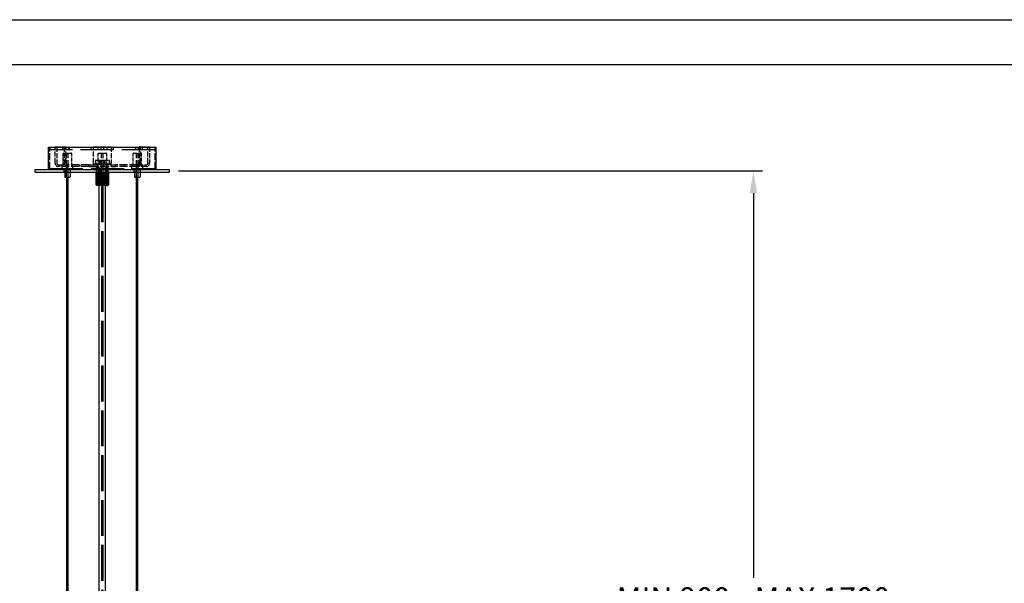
# Model space of a CAD drawing. Extents: x 355 to 4455, y -172 to 2698.
# Tile 11 of 16: x 1076 to 2175, y 2070 to 2698. Entities that reach past the tile are written whole.
import ezdxf

# ---------------------------------------------------------------- set-up
doc = ezdxf.new("R2010")
doc.units = 0
doc.header["$LTSCALE"] = 10
doc.linetypes.add('DASHED', pattern=[0.2068, 0.1655, -0.0413])
for name, color, linetype in [('Nascosta (ISO)', 7, 'DASHED'), ('PROSPETTI', 7, 'Continuous'), ('Visibile (ISO)', 7, 'Continuous')]:
    doc.layers.add(name, color=color, linetype=linetype)
doc.styles.get("Standard").update_dxf_attribs({"font": 'TAHOMA.TTF'})
doc.dimstyles.get("Standard").update_dxf_attribs({"dimtxt": 0.18, "dimasz": 0.18, "dimexe": 0.18, "dimexo": 0.0625, "dimgap": 0.09, "dimtad": 0, "dimtih": 1, "dimtoh": 1, "dimdec": 4, "dimzin": 0, "dimdsep": 46, "dimtxsty": 'Standard', "dimcen": 0.09, "dimadec": 0, "dimazin": 0, "dimtfac": 1, "dimtdec": 4, "dimtofl": 0, "dimtmove": 0, "dimatfit": 3, "dimfxl": 0, "dimtolj": 1, "dimtzin": 0, "dimarcsym": 0})

# ---------------------------------------------------------------- blocks, each defined once
blk = doc.blocks.new('A3')
at = {"layer": 'PROSPETTI'}
for points in [[(-90.29, 286.83), (319.71, 286.83), (319.71, -0.17), (-90.29, -0.17)], [(-85.29, 281.83), (314.71, 281.83), (314.71, 4.83), (-85.29, 4.83)]]:
    blk.add_lwpolyline(points, close=True, dxfattribs=at)
blk = doc.blocks.new('*D11')
at = {"color": 0, "lineweight": -2}
for p, q in [((1253.6, 2529.6), (1905, 2529.6)), ((1895, 2504.6), (1895, 2075.6)), ((1895, 1600.6), (1895, 2029.6)), ((1453.1, 1575.6), (1905, 1575.6))]:
    blk.add_line(p, q, dxfattribs=at)
at = {"color": 0}
for points in [[(1890.9, 2504.6), (1899.2, 2504.6), (1895, 2529.6)], [(1890.9, 1600.6), (1899.2, 1600.6), (1895, 1575.6)]]:
    blk.add_solid(points, dxfattribs=at)
at = {"layer": 'DEFPOINTS', "color": 0}
for p in [(1243.6, 2529.6), (1443.1, 1575.6), (1895, 1575.6)]:
    blk.add_point(p, dxfattribs=at)
at = {"color": 0, "insert": (1895, 2052.6), "char_height": 25, "attachment_point": 5}
blk.add_mtext('\\A1;MIN 900 - MAX 1700', dxfattribs=at)

msp = doc.modelspace()

# ---------------------------------------------------------------- linework, layer by layer
at = {"layer": 'Nascosta (ISO)', "ltscale": 4.521367}
for p, q in [((1109.9, 2532.3), (1109.9, 2556.1)), ((1227.4, 2532.3), (1227.4, 2556.1))]:
    msp.add_line(p, q, dxfattribs=at)
at = {"layer": 'Nascosta (ISO)', "ltscale": 0.571033}
for p, q in [((1110.1, 2556.1), (1110.1, 2553.1)), ((1124.2, 2556.1), (1124.2, 2553.1)), ((1128.1, 2553.1), (1128.1, 2556.1)), ((1131.1, 2553.1), (1131.1, 2556.1)), ((1131.7, 2556.1), (1131.7, 2553.1)), ((1156.1, 2553.1), (1156.1, 2556.1)), ((1163.6, 2556.1), (1163.6, 2553.1)), ((1167.1, 2553.1), (1167.1, 2556.1)), ((1170.1, 2553.1), (1170.1, 2556.1)), ((1173.6, 2556.1), (1173.6, 2553.1)), ((1181.1, 2553.1), (1181.1, 2556.1)), ((1205.6, 2556.1), (1205.6, 2553.1)), ((1206.1, 2553.1), (1206.1, 2556.1)), ((1209.1, 2553.1), (1209.1, 2556.1)), ((1213.1, 2556.1), (1213.1, 2553.1)), ((1227.1, 2556.1), (1227.1, 2553.1)), ((1126.1, 2528.1), (1126.1, 2531.1)), ((1133.1, 2528.1), (1133.1, 2531.1)), ((1162.1, 2528.1), (1162.1, 2531.1)), ((1165.1, 2528.1), (1165.1, 2531.1)), ((1172.1, 2528.1), (1172.1, 2531.1)), ((1175.1, 2528.1), (1175.1, 2531.1)), ((1204.1, 2528.1), (1204.1, 2531.1)), ((1211.1, 2528.1), (1211.1, 2531.1))]:
    msp.add_line(p, q, dxfattribs=at)
at = {"layer": 'Nascosta (ISO)', "ltscale": 22.217501}
msp.add_line((1227.1, 2553.1), (1110.1, 2553.1), dxfattribs=at)
at = {"layer": 'Nascosta (ISO)', "ltscale": 3.426696}
for p, q in [((1116, 2538.3), (1116, 2556.3)), ((1117.7, 2556.3), (1117.7, 2538.3)), ((1126, 2556.3), (1126, 2538.3)), ((1127.7, 2538.3), (1127.7, 2556.3)), ((1158.6, 2538.3), (1158.6, 2556.3)), ((1178.6, 2556.3), (1178.6, 2538.3)), ((1209.5, 2556.3), (1209.5, 2538.3)), ((1211.2, 2538.3), (1211.2, 2556.3)), ((1219.5, 2538.3), (1219.5, 2556.3)), ((1221.2, 2556.3), (1221.2, 2538.3))]:
    msp.add_line(p, q, dxfattribs=at)
at = {"layer": 'Nascosta (ISO)', "ltscale": 3.807451}
for p, q in [((1116, 2556.3), (1126, 2556.3)), ((1158.6, 2556.3), (1178.6, 2556.3)), ((1211.2, 2556.3), (1221.2, 2556.3)), ((1119.4, 2536.3), (1129.4, 2536.3)), ((1129.4, 2534.3), (1119.4, 2534.3)), ((1163.6, 2534.3), (1163.6, 2514.3)), ((1164.6, 2534.3), (1164.6, 2514.3)), ((1172.6, 2534.3), (1172.6, 2514.3)), ((1173.6, 2534.3), (1173.6, 2514.3)), ((1207.8, 2536.3), (1217.8, 2536.3)), ((1217.8, 2534.3), (1207.8, 2534.3))]:
    msp.add_line(p, q, dxfattribs=at)
at = {"layer": 'Nascosta (ISO)', "ltscale": 2.541777}
for p, q in [((1125.4, 2549.3), (1133.9, 2549.3)), ((1164.4, 2549.3), (1172.9, 2549.3)), ((1203.3, 2549.3), (1211.8, 2549.3))]:
    msp.add_line(p, q, dxfattribs=at)
at = {"layer": 'Nascosta (ISO)', "ltscale": 0.380655}
for p, q in [((1126, 2556.3), (1127.7, 2556.3)), ((1211.2, 2556.3), (1209.5, 2556.3)), ((1123.6, 2532.3), (1123.6, 2534.3)), ((1124.1, 2534.3), (1124.1, 2536.3)), ((1135.1, 2534.3), (1135.1, 2536.3)), ((1135.6, 2532.3), (1135.6, 2534.3)), ((1143.6, 2534.3), (1143.6, 2536.3)), ((1143.8, 2534.3), (1143.8, 2536.3)), ((1153.8, 2534.3), (1153.8, 2536.3)), ((1158.6, 2534.3), (1158.6, 2536.3)), ((1162.6, 2532.3), (1162.6, 2534.3)), ((1163.1, 2534.3), (1163.1, 2536.3)), ((1163.6, 2534.3), (1163.6, 2536.3)), ((1173.6, 2534.3), (1173.6, 2536.3)), ((1174.1, 2534.3), (1174.1, 2536.3)), ((1174.6, 2532.3), (1174.6, 2534.3)), ((1178.6, 2534.3), (1178.6, 2536.3)), ((1183.4, 2534.3), (1183.4, 2536.3)), ((1193.4, 2534.3), (1193.4, 2536.3)), ((1193.6, 2534.3), (1193.6, 2536.3)), ((1201.6, 2532.3), (1201.6, 2534.3)), ((1202.1, 2534.3), (1202.1, 2536.3)), ((1213.1, 2534.3), (1213.1, 2536.3)), ((1213.6, 2532.3), (1213.6, 2534.3))]:
    msp.add_line(p, q, dxfattribs=at)
at = {"layer": 'Nascosta (ISO)', "ltscale": 5.140094}
for p, q in [((1128.6, 2522.3), (1128.6, 2549.3)), ((1130.6, 2522.3), (1130.6, 2549.3)), ((1167.6, 2522.3), (1167.6, 2549.3)), ((1169.6, 2522.3), (1169.6, 2549.3)), ((1206.6, 2522.3), (1206.6, 2549.3)), ((1208.6, 2522.3), (1208.6, 2549.3))]:
    msp.add_line(p, q, dxfattribs=at)
at = {"layer": 'Nascosta (ISO)', "ltscale": 2.760375}
for p, q in [((1124.9, 2534.3), (1124.9, 2548.8)), ((1134.4, 2534.3), (1134.4, 2548.8)), ((1163.9, 2534.3), (1163.9, 2548.8)), ((1173.4, 2534.3), (1173.4, 2548.8)), ((1202.8, 2534.3), (1202.8, 2548.8)), ((1212.3, 2534.3), (1212.3, 2548.8))]:
    msp.add_line(p, q, dxfattribs=at)
at = {"layer": 'Nascosta (ISO)', "ltscale": 0.597989}
for p, q in [((1158.6, 2536.3), (1158.6, 2538.3)), ((1178.6, 2536.3), (1178.6, 2538.3))]:
    msp.add_line(p, q, dxfattribs=at)
at = {"layer": 'Nascosta (ISO)', "ltscale": 1.428789}
for p, q in [((1161.1, 2541.5), (1164.9, 2541.5)), ((1164.9, 2541.5), (1172.4, 2541.5)), ((1172.4, 2541.5), (1176.1, 2541.5))]:
    msp.add_line(p, q, dxfattribs=at)
at = {"layer": 'Nascosta (ISO)', "ltscale": 0.807101}
for p, q in [((1161.1, 2541.5), (1161.1, 2537.3)), ((1164.9, 2541.5), (1164.9, 2537.3)), ((1172.4, 2541.5), (1172.4, 2537.3)), ((1176.1, 2541.5), (1176.1, 2537.3))]:
    msp.add_line(p, q, dxfattribs=at)
at = {"layer": 'Nascosta (ISO)', "ltscale": 0.148632}
for p, q in [((1166.5, 2541.1), (1165.9, 2541.5)), ((1170.7, 2541.1), (1171.3, 2541.5)), ((1166.5, 2537.7), (1165.9, 2537.3)), ((1170.7, 2537.7), (1171.3, 2537.3))]:
    msp.add_line(p, q, dxfattribs=at)
at = {"layer": 'Nascosta (ISO)', "ltscale": 1.236149}
for p, q in [((1166.5, 2541.1), (1170.7, 2541.1)), ((1170.7, 2537.7), (1166.5, 2537.7))]:
    msp.add_line(p, q, dxfattribs=at)
at = {"layer": 'Nascosta (ISO)', "ltscale": 0.658368}
for p, q in [((1166.5, 2541.1), (1166.5, 2537.7)), ((1170.7, 2541.1), (1170.7, 2537.7))]:
    msp.add_line(p, q, dxfattribs=at)
at = {"layer": 'Nascosta (ISO)', "ltscale": 22.312449}
msp.add_line((1109.9, 2532.3), (1227.4, 2532.3), dxfattribs=at)
at = {"layer": 'Nascosta (ISO)', "ltscale": 0.237872}
for p, q in [((1123.1, 2532.3), (1123.1, 2531.1)), ((1136.1, 2532.3), (1136.1, 2531.1)), ((1162.1, 2532.3), (1162.1, 2531.1)), ((1163.1, 2532.3), (1163.1, 2531.1)), ((1174.1, 2532.3), (1174.1, 2531.1)), ((1175.1, 2532.3), (1175.1, 2531.1)), ((1201.1, 2532.3), (1201.1, 2531.1)), ((1214.1, 2532.3), (1214.1, 2531.1))]:
    msp.add_line(p, q, dxfattribs=at)
at = {"layer": 'Nascosta (ISO)', "ltscale": 0.809005}
for p, q in [((1126.6, 2532.3), (1126.6, 2528.1)), ((1132.6, 2532.3), (1132.6, 2528.1)), ((1165.6, 2532.3), (1165.6, 2528.1)), ((1171.6, 2532.3), (1171.6, 2528.1)), ((1204.6, 2532.3), (1204.6, 2528.1)), ((1210.6, 2532.3), (1210.6, 2528.1))]:
    msp.add_line(p, q, dxfattribs=at)
at = {"layer": 'Nascosta (ISO)', "ltscale": 5.347057}
for p, q in [((1153.8, 2536.3), (1129.4, 2536.3)), ((1153.8, 2534.3), (1129.4, 2534.3)), ((1207.8, 2536.3), (1183.4, 2536.3)), ((1207.8, 2534.3), (1183.4, 2534.3))]:
    msp.add_line(p, q, dxfattribs=at)
at = {"layer": 'Nascosta (ISO)', "ltscale": 6.050867}
for p, q in [((1153.8, 2536.3), (1183.4, 2536.3)), ((1153.8, 2534.3), (1183.4, 2534.3))]:
    msp.add_line(p, q, dxfattribs=at)
at = {"layer": 'Nascosta (ISO)', "ltscale": 5.382699}
msp.add_line((1159.6, 2537.3), (1177.6, 2537.3), dxfattribs=at)
at = {"layer": 'Nascosta (ISO)', "ltscale": 0.180759}
for p, q in [((1159.6, 2536.3), (1159.6, 2537.3)), ((1161.6, 2536.3), (1161.6, 2537.3)), ((1163.4, 2537.3), (1163.4, 2536.3)), ((1163.4, 2536.3), (1163.4, 2537.3)), ((1164.1, 2536.3), (1164.1, 2537.3)), ((1164.2, 2536.3), (1164.2, 2537.3)), ((1165.2, 2537.3), (1165.2, 2536.3)), ((1166.8, 2536.3), (1166.8, 2537.3)), ((1168.6, 2536.3), (1168.6, 2537.3)), ((1170.4, 2536.3), (1170.4, 2537.3)), ((1170.9, 2536.3), (1170.9, 2537.3)), ((1172, 2537.3), (1172, 2536.3)), ((1173.2, 2536.3), (1173.2, 2537.3)), ((1173.8, 2537.3), (1173.8, 2536.3)), ((1174.7, 2536.3), (1174.7, 2537.3)), ((1175.7, 2536.3), (1175.7, 2537.3)), ((1177.6, 2536.3), (1177.6, 2537.3))]:
    msp.add_line(p, q, dxfattribs=at)
at = {"layer": 'Nascosta (ISO)', "ltscale": 2.665186}
for p, q in [((1161.6, 2528.1), (1161.6, 2514.1)), ((1161.6, 2528.1), (1161.6, 2514.1)), ((1161.6, 2514.1), (1161.6, 2528.1)), ((1161.7, 2528.1), (1161.7, 2514.1)), ((1161.7, 2514.1), (1161.7, 2528.1)), ((1161.7, 2514.1), (1161.7, 2528.1)), ((1161.8, 2528.1), (1161.8, 2514.1)), ((1161.8, 2514.1), (1161.8, 2528.1)), ((1161.9, 2528.1), (1161.9, 2514.1)), ((1162, 2528.1), (1162, 2514.1)), ((1162, 2514.1), (1162, 2528.1)), ((1162.1, 2528.1), (1162.1, 2514.1)), ((1162.1, 2514.1), (1162.1, 2528.1)), ((1162.3, 2528.1), (1162.3, 2514.1)), ((1162.3, 2514.1), (1162.3, 2528.1)), ((1162.5, 2528.1), (1162.5, 2514.1)), ((1162.5, 2514.1), (1162.5, 2528.1)), ((1162.7, 2514.1), (1162.7, 2528.1)), ((1162.8, 2528.1), (1162.8, 2514.1)), ((1163, 2528.1), (1163, 2514.1)), ((1163, 2514.1), (1163, 2528.1)), ((1163.2, 2514.1), (1163.2, 2528.1)), ((1163.3, 2528.1), (1163.3, 2514.1)), ((1163.5, 2514.1), (1163.5, 2528.1)), ((1163.6, 2528.1), (1163.6, 2514.1)), ((1163.8, 2514.1), (1163.8, 2528.1)), ((1163.9, 2528.1), (1163.9, 2514.1)), ((1164.2, 2528.1), (1164.2, 2514.1)), ((1164.2, 2514.1), (1164.2, 2528.1)), ((1164.5, 2514.1), (1164.5, 2528.1)), ((1164.6, 2528.1), (1164.6, 2514.1)), ((1164.9, 2514.1), (1164.9, 2528.1)), ((1165, 2528.1), (1165, 2514.1)), ((1165.2, 2514.1), (1165.2, 2528.1)), ((1165.3, 2528.1), (1165.3, 2514.1)), ((1165.6, 2514.1), (1165.6, 2528.1)), ((1165.7, 2528.1), (1165.7, 2514.1)), ((1166, 2514.1), (1166, 2528.1)), ((1166.1, 2528.1), (1166.1, 2514.1)), ((1166.5, 2514.1), (1166.5, 2528.1)), ((1166.6, 2528.1), (1166.6, 2514.1)), ((1166.9, 2514.1), (1166.9, 2528.1)), ((1167, 2528.1), (1167, 2514.1)), ((1167.3, 2514.1), (1167.3, 2528.1)), ((1167.4, 2528.1), (1167.4, 2514.1)), ((1167.7, 2514.1), (1167.7, 2528.1)), ((1167.9, 2528.1), (1167.9, 2514.1)), ((1168.2, 2514.1), (1168.2, 2528.1)), ((1168.3, 2528.1), (1168.3, 2514.1)), ((1168.6, 2514.1), (1168.6, 2528.1)), ((1168.7, 2528.1), (1168.7, 2514.1)), ((1169.1, 2514.1), (1169.1, 2528.1)), ((1169.2, 2528.1), (1169.2, 2514.1)), ((1169.5, 2514.1), (1169.5, 2528.1)), ((1169.6, 2528.1), (1169.6, 2514.1)), ((1169.9, 2514.1), (1169.9, 2528.1)), ((1170, 2528.1), (1170, 2514.1)), ((1170.4, 2514.1), (1170.4, 2528.1)), ((1170.5, 2528.1), (1170.5, 2514.1)), ((1170.8, 2514.1), (1170.8, 2528.1)), ((1170.9, 2528.1), (1170.9, 2514.1)), ((1171.2, 2514.1), (1171.2, 2528.1)), ((1171.3, 2528.1), (1171.3, 2514.1)), ((1171.6, 2514.1), (1171.6, 2528.1)), ((1171.7, 2528.1), (1171.7, 2514.1)), ((1172, 2514.1), (1172, 2528.1)), ((1172.1, 2528.1), (1172.1, 2514.1)), ((1172.4, 2514.1), (1172.4, 2528.1)), ((1172.5, 2528.1), (1172.5, 2514.1)), ((1172.7, 2514.1), (1172.7, 2528.1)), ((1172.8, 2528.1), (1172.8, 2514.1)), ((1173.1, 2514.1), (1173.1, 2528.1)), ((1173.2, 2528.1), (1173.2, 2514.1)), ((1173.4, 2514.1), (1173.4, 2528.1)), ((1173.5, 2528.1), (1173.5, 2514.1)), ((1173.7, 2514.1), (1173.7, 2528.1)), ((1173.8, 2528.1), (1173.8, 2514.1)), ((1174, 2514.1), (1174, 2528.1)), ((1174.1, 2528.1), (1174.1, 2514.1)), ((1174.3, 2528.1), (1174.3, 2514.1)), ((1174.3, 2514.1), (1174.3, 2528.1)), ((1174.5, 2514.1), (1174.5, 2528.1)), ((1174.6, 2528.1), (1174.6, 2514.1)), ((1174.7, 2514.1), (1174.7, 2528.1)), ((1174.8, 2528.1), (1174.8, 2514.1)), ((1174.9, 2514.1), (1174.9, 2528.1)), ((1175, 2528.1), (1175, 2514.1)), ((1175.1, 2514.1), (1175.1, 2528.1)), ((1175.2, 2528.1), (1175.2, 2514.1)), ((1175.3, 2528.1), (1175.3, 2514.1)), ((1175.3, 2514.1), (1175.3, 2528.1)), ((1175.4, 2528.1), (1175.4, 2514.1)), ((1175.4, 2514.1), (1175.4, 2528.1)), ((1175.5, 2528.1), (1175.5, 2514.1)), ((1175.5, 2514.1), (1175.5, 2528.1)), ((1175.6, 2528.1), (1175.6, 2514.1)), ((1175.6, 2528.1), (1175.6, 2514.1)), ((1175.6, 2514.1), (1175.6, 2528.1)), ((1175.6, 2514.1), (1175.6, 2528.1))]:
    msp.add_line(p, q, dxfattribs=at)
at = {"layer": 'Nascosta (ISO)', "ltscale": 2.855563}
for p, q in [((1162.6, 2528.1), (1162.6, 2513.1)), ((1162.6, 2528.1), (1162.6, 2513.1)), ((1162.6, 2528.1), (1162.6, 2513.1)), ((1162.6, 2528.1), (1162.6, 2513.1)), ((1162.7, 2528.1), (1162.7, 2513.1)), ((1162.7, 2528.1), (1162.7, 2513.1)), ((1162.7, 2528.1), (1162.7, 2513.1)), ((1162.8, 2528.1), (1162.8, 2513.1)), ((1162.8, 2528.1), (1162.8, 2513.1)), ((1162.9, 2528.1), (1162.9, 2513.1)), ((1162.9, 2528.1), (1162.9, 2513.1)), ((1163, 2528.1), (1163, 2513.1)), ((1163.1, 2528.1), (1163.1, 2513.1)), ((1163.1, 2528.1), (1163.1, 2513.1)), ((1163.2, 2528.1), (1163.2, 2513.1)), ((1163.3, 2528.1), (1163.3, 2513.1)), ((1163.4, 2528.1), (1163.4, 2513.1)), ((1163.5, 2528.1), (1163.5, 2513.1)), ((1163.6, 2528.1), (1163.6, 2513.1)), ((1163.7, 2528.1), (1163.7, 2513.1)), ((1163.8, 2528.1), (1163.8, 2513.1)), ((1163.9, 2528.1), (1163.9, 2513.1)), ((1164.1, 2528.1), (1164.1, 2513.1)), ((1164.1, 2528.1), (1164.1, 2513.1)), ((1164.3, 2528.1), (1164.3, 2513.1)), ((1164.4, 2528.1), (1164.4, 2513.1)), ((1164.6, 2528.1), (1164.6, 2513.1)), ((1164.7, 2528.1), (1164.7, 2513.1)), ((1164.9, 2528.1), (1164.9, 2513.1)), ((1165, 2528.1), (1165, 2513.1)), ((1165.2, 2528.1), (1165.2, 2513.1)), ((1165.3, 2528.1), (1165.3, 2513.1)), ((1165.5, 2528.1), (1165.5, 2513.1)), ((1165.6, 2528.1), (1165.6, 2513.1)), ((1165.8, 2528.1), (1165.8, 2513.1)), ((1165.9, 2528.1), (1165.9, 2513.1)), ((1166.2, 2528.1), (1166.2, 2513.1)), ((1166.3, 2528.1), (1166.3, 2513.1)), ((1166.5, 2528.1), (1166.5, 2513.1)), ((1166.6, 2528.1), (1166.6, 2513.1)), ((1166.9, 2528.1), (1166.9, 2513.1)), ((1167, 2528.1), (1167, 2513.1)), ((1167.2, 2528.1), (1167.2, 2513.1)), ((1167.4, 2528.1), (1167.4, 2513.1)), ((1167.6, 2528.1), (1167.6, 2513.1)), ((1167.7, 2528.1), (1167.7, 2513.1)), ((1168.1, 2528.1), (1168.1, 2513.1)), ((1168.5, 2528.1), (1168.5, 2513.1)), ((1168.9, 2528.1), (1168.9, 2513.1)), ((1169.2, 2528.1), (1169.2, 2513.1)), ((1169.6, 2528.1), (1169.6, 2513.1)), ((1169.9, 2528.1), (1169.9, 2513.1)), ((1170, 2528.1), (1170, 2513.1)), ((1170.2, 2528.1), (1170.2, 2513.1)), ((1170.3, 2528.1), (1170.3, 2513.1)), ((1170.6, 2528.1), (1170.6, 2513.1)), ((1170.7, 2528.1), (1170.7, 2513.1)), ((1170.9, 2528.1), (1170.9, 2513.1)), ((1171, 2528.1), (1171, 2513.1)), ((1171.3, 2528.1), (1171.3, 2513.1)), ((1171.4, 2528.1), (1171.4, 2513.1)), ((1171.6, 2528.1), (1171.6, 2513.1)), ((1171.7, 2528.1), (1171.7, 2513.1)), ((1171.9, 2528.1), (1171.9, 2513.1)), ((1172, 2528.1), (1172, 2513.1)), ((1172.2, 2528.1), (1172.2, 2513.1)), ((1172.3, 2528.1), (1172.3, 2513.1)), ((1172.5, 2528.1), (1172.5, 2513.1)), ((1172.6, 2528.1), (1172.6, 2513.1)), ((1172.8, 2528.1), (1172.8, 2513.1)), ((1172.9, 2528.1), (1172.9, 2513.1)), ((1173.1, 2528.1), (1173.1, 2513.1)), ((1173.1, 2528.1), (1173.1, 2513.1)), ((1173.3, 2528.1), (1173.3, 2513.1)), ((1173.4, 2528.1), (1173.4, 2513.1)), ((1173.5, 2528.1), (1173.5, 2513.1)), ((1173.6, 2528.1), (1173.6, 2513.1)), ((1173.7, 2528.1), (1173.7, 2513.1)), ((1173.8, 2528.1), (1173.8, 2513.1)), ((1173.9, 2528.1), (1173.9, 2513.1)), ((1174, 2528.1), (1174, 2513.1)), ((1174.1, 2528.1), (1174.1, 2513.1)), ((1174.1, 2528.1), (1174.1, 2513.1)), ((1174.2, 2528.1), (1174.2, 2513.1)), ((1174.3, 2528.1), (1174.3, 2513.1)), ((1174.3, 2528.1), (1174.3, 2513.1)), ((1174.4, 2528.1), (1174.4, 2513.1)), ((1174.4, 2528.1), (1174.4, 2513.1)), ((1174.5, 2528.1), (1174.5, 2513.1)), ((1174.5, 2528.1), (1174.5, 2513.1)), ((1174.5, 2528.1), (1174.5, 2513.1)), ((1174.6, 2528.1), (1174.6, 2513.1)), ((1174.6, 2528.1), (1174.6, 2513.1)), ((1174.6, 2528.1), (1174.6, 2513.1)), ((1174.6, 2528.1), (1174.6, 2513.1))]:
    msp.add_line(p, q, dxfattribs=at)
at = {"layer": 'Nascosta (ISO)', "ltscale": 0.951788}
for p, q in [((1164.4, 2528.1), (1164.4, 2523.1)), ((1172.9, 2528.1), (1172.9, 2523.1))]:
    msp.add_line(p, q, dxfattribs=at)
at = {"layer": 'Nascosta (ISO)', "ltscale": 2.840822}
msp.add_line((1163.9, 2523.1), (1173.4, 2523.1), dxfattribs=at)
at = {"layer": 'Nascosta (ISO)', "ltscale": 1.903676}
for p, q in [((1163.9, 2513.1), (1163.9, 2523.1)), ((1173.4, 2513.1), (1173.4, 2523.1))]:
    msp.add_line(p, q, dxfattribs=at)
at = {"layer": 'Nascosta (ISO)', "ltscale": 1.495122}
msp.add_line((1171.1, 2522.3), (1166.1, 2522.3), dxfattribs=at)
at = {"layer": 'Nascosta (ISO)', "ltscale": 24.17795}
for p, q in [((1167.9, 2022.3), (1167.9, 2522.3)), ((1169.4, 2022.3), (1169.4, 2522.3))]:
    msp.add_line(p, q, dxfattribs=at)
at = {"layer": 'Nascosta (ISO)', "ltscale": 0.020293}
for p, q in [((1161.6, 2514.1), (1161.6, 2514.1)), ((1161.6, 2514.1), (1161.6, 2514.1)), ((1161.7, 2514.1), (1161.8, 2514.1)), ((1161.7, 2514.1), (1161.7, 2514.1)), ((1161.8, 2514.1), (1161.9, 2514.1)), ((1162, 2514.1), (1162, 2514.1)), ((1162.1, 2514.1), (1162.1, 2514.1)), ((1162.3, 2514.1), (1162.3, 2514.1)), ((1162.5, 2514.1), (1162.5, 2514.1)), ((1162.7, 2514.1), (1162.8, 2514.1)), ((1163, 2514.1), (1163, 2514.1)), ((1163.2, 2514.1), (1163.3, 2514.1)), ((1163.5, 2514.1), (1163.6, 2514.1)), ((1163.8, 2514.1), (1163.9, 2514.1)), ((1164.2, 2514.1), (1164.2, 2514.1)), ((1164.5, 2514.1), (1164.6, 2514.1)), ((1164.9, 2514.1), (1165, 2514.1)), ((1165.2, 2514.1), (1165.3, 2514.1)), ((1165.6, 2514.1), (1165.7, 2514.1)), ((1166, 2514.1), (1166.1, 2514.1)), ((1166.5, 2514.1), (1166.6, 2514.1)), ((1166.9, 2514.1), (1167, 2514.1)), ((1167.3, 2514.1), (1167.4, 2514.1)), ((1167.7, 2514.1), (1167.9, 2514.1)), ((1168.2, 2514.1), (1168.3, 2514.1)), ((1168.6, 2514.1), (1168.7, 2514.1)), ((1169.1, 2514.1), (1169.2, 2514.1)), ((1169.5, 2514.1), (1169.6, 2514.1)), ((1169.9, 2514.1), (1170, 2514.1)), ((1170.4, 2514.1), (1170.5, 2514.1)), ((1170.8, 2514.1), (1170.9, 2514.1)), ((1171.2, 2514.1), (1171.3, 2514.1)), ((1171.6, 2514.1), (1171.7, 2514.1)), ((1172, 2514.1), (1172.1, 2514.1)), ((1172.4, 2514.1), (1172.5, 2514.1)), ((1172.7, 2514.1), (1172.8, 2514.1)), ((1173.1, 2514.1), (1173.2, 2514.1)), ((1173.4, 2514.1), (1173.5, 2514.1)), ((1173.7, 2514.1), (1173.8, 2514.1)), ((1174, 2514.1), (1174.1, 2514.1)), ((1174.3, 2514.1), (1174.3, 2514.1)), ((1174.5, 2514.1), (1174.6, 2514.1)), ((1174.7, 2514.1), (1174.8, 2514.1)), ((1174.9, 2514.1), (1175, 2514.1)), ((1175.1, 2514.1), (1175.2, 2514.1)), ((1175.3, 2514.1), (1175.3, 2514.1)), ((1175.4, 2514.1), (1175.4, 2514.1)), ((1175.5, 2514.1), (1175.5, 2514.1)), ((1175.6, 2514.1), (1175.6, 2514.1)), ((1175.6, 2514.1), (1175.6, 2514.1))]:
    msp.add_line(p, q, dxfattribs=at)
at = {"layer": 'Nascosta (ISO)', "ltscale": 2.990344}
msp.add_line((1173.6, 2514.3), (1163.6, 2514.3), dxfattribs=at)
at = {"layer": 'Nascosta (ISO)', "ltscale": 0.270726}
for p, q in [((1166.6, 2513.1), (1166.5, 2514.1)), ((1167, 2513.1), (1166.9, 2514.1)), ((1167.4, 2513.1), (1167.3, 2514.1)), ((1167.7, 2513.1), (1167.7, 2514.1)), ((1168.1, 2513.1), (1168.2, 2514.1)), ((1168.3, 2514.1), (1168.5, 2513.1)), ((1168.5, 2513.1), (1168.6, 2514.1)), ((1168.7, 2514.1), (1168.9, 2513.1)), ((1168.9, 2513.1), (1169.1, 2514.1)), ((1169.2, 2514.1), (1169.2, 2513.1)), ((1169.6, 2514.1), (1169.6, 2513.1)), ((1170, 2514.1), (1170, 2513.1)), ((1170.5, 2514.1), (1170.3, 2513.1)), ((1170.9, 2514.1), (1170.7, 2513.1))]:
    msp.add_line(p, q, dxfattribs=at)
at = {"layer": 'Nascosta (ISO)', "ltscale": 0.270726, "flags": 128}
for points in [[(1161.6, 2514.1), (1161.6, 2514)], [(1161.6, 2514.1), (1161.7, 2514)], [(1161.7, 2514.1), (1161.7, 2514)], [(1161.8, 2514.1), (1161.8, 2514)], [(1161.9, 2514.1), (1161.9, 2514)], [(1162, 2514.1), (1162, 2514)], [(1162.1, 2514.1), (1162.2, 2514)], [(1162.3, 2514.1), (1162.4, 2514)], [(1162.5, 2514.1), (1162.6, 2514)], [(1162.6, 2513.1), (1162.6, 2513.1)], [(1162.6, 2513.1), (1162.6, 2513.1)], [(1162.7, 2513.1), (1162.7, 2513.1)], [(1162.8, 2513.1), (1162.7, 2513.1)], [(1162.8, 2514.1), (1162.8, 2514)], [(1162.9, 2513.1), (1162.8, 2513.1)], [(1163, 2513.1), (1162.9, 2513.1)], [(1163, 2514.1), (1163.1, 2514)], [(1163.1, 2513.1), (1163.1, 2513.1)], [(1163.3, 2514.1), (1163.3, 2514)], [(1163.3, 2513.1), (1163.3, 2513.1)], [(1163.5, 2513.1), (1163.4, 2513.1)], [(1163.6, 2514.1), (1163.6, 2514)], [(1163.7, 2513.1), (1163.6, 2513.1)], [(1163.9, 2514.1), (1163.9, 2514)], [(1163.9, 2513.1), (1163.9, 2513.1)], [(1164.1, 2513.1), (1164.1, 2513.1)], [(1164.2, 2514.1), (1164.3, 2514)], [(1164.4, 2513.1), (1164.4, 2513.1)], [(1164.6, 2514.1), (1164.6, 2514)], [(1164.7, 2513.1), (1164.7, 2513.1)], [(1165, 2514.1), (1165, 2514)], [(1165, 2513.1), (1165, 2513.1)], [(1165.3, 2514.1), (1165.4, 2514)], [(1165.3, 2513.1), (1165.3, 2513.1)], [(1165.6, 2513.1), (1165.6, 2513.1)], [(1165.7, 2514.1), (1165.8, 2514)], [(1165.9, 2513.1), (1165.9, 2513.1)], [(1166.1, 2514.1), (1166.2, 2514)], [(1166.3, 2513.1), (1166.3, 2513.1)], [(1166.6, 2514.1), (1166.6, 2514)], [(1167, 2514.1), (1167, 2514)], [(1167.4, 2514.1), (1167.4, 2514)], [(1167.9, 2514.1), (1167.9, 2514)], [(1169.2, 2513.1), (1169.2, 2513.1)], [(1169.6, 2513.1), (1169.6, 2513.1)], [(1170, 2513.1), (1170, 2513.1)], [(1170.3, 2513.1), (1170.4, 2513.1)], [(1170.7, 2513.1), (1170.7, 2513.1)], [(1171, 2513.1), (1171.1, 2513.1)], [(1171.3, 2514.1), (1171.3, 2514)], [(1171.4, 2513.1), (1171.4, 2513.1)], [(1171.7, 2514.1), (1171.7, 2514)], [(1171.7, 2513.1), (1171.7, 2513.1)], [(1172, 2513.1), (1172.1, 2513.1)], [(1172.1, 2514.1), (1172.1, 2514)], [(1172.3, 2513.1), (1172.4, 2513.1)], [(1172.5, 2514.1), (1172.4, 2514)], [(1172.6, 2513.1), (1172.6, 2513.1)], [(1172.8, 2514.1), (1172.8, 2514)], [(1172.9, 2513.1), (1172.9, 2513.1)], [(1173.2, 2514.1), (1173.1, 2514)], [(1173.1, 2513.1), (1173.2, 2513.1)], [(1173.4, 2513.1), (1173.4, 2513.1)], [(1173.5, 2514.1), (1173.5, 2514)], [(1173.6, 2513.1), (1173.6, 2513.1)], [(1173.8, 2514.1), (1173.8, 2514)], [(1173.8, 2513.1), (1173.8, 2513.1)], [(1174.1, 2514.1), (1174, 2514)], [(1174, 2513.1), (1174, 2513.1)], [(1174.1, 2513.1), (1174.2, 2513.1)], [(1174.3, 2514.1), (1174.3, 2514)], [(1174.3, 2513.1), (1174.3, 2513.1)], [(1174.4, 2513.1), (1174.4, 2513.1)], [(1174.6, 2514.1), (1174.5, 2514)], [(1174.5, 2513.1), (1174.5, 2513.1)], [(1174.5, 2513.1), (1174.6, 2513.1)], [(1174.6, 2513.1), (1174.6, 2513.1)], [(1174.8, 2514.1), (1174.8, 2514)], [(1175, 2514.1), (1175, 2514)], [(1175.2, 2514.1), (1175.1, 2514)], [(1175.3, 2514.1), (1175.3, 2514)], [(1175.4, 2514.1), (1175.4, 2514)], [(1175.5, 2514.1), (1175.5, 2514)], [(1175.6, 2514.1), (1175.5, 2514)], [(1175.6, 2514.1), (1175.6, 2514)]]:
    msp.add_lwpolyline(points, dxfattribs=at)
at = {"layer": 'Nascosta (ISO)', "ltscale": 0.233921, "flags": 128}
msp.add_lwpolyline([(1174.6, 2513.1), (1174.6, 2513.1)], dxfattribs=at)
at = {"layer": 'Nascosta (ISO)', "ltscale": 0.149422}
for centre, start, end in [((1125.4, 2548.8), 90, 180), ((1133.9, 2548.8), 0, 90), ((1164.4, 2548.8), 90, 180), ((1172.9, 2548.8), 0, 90), ((1203.3, 2548.8), 90, 180), ((1211.8, 2548.8), 0, 90), ((1166.1, 2522.8), 180, 270), ((1171.1, 2522.8), 270, 0)]:
    msp.add_arc(centre, 0.5, start, end, dxfattribs=at)
at = {"layer": 'Nascosta (ISO)', "ltscale": 1.196077}
for centre, start_param, end_param in [((1119.4, 2538.3), 4.712389, 6.283185), ((1129.4, 2538.3), 4.712389, 6.283185), ((1207.8, 2538.3), 0, 1.570796), ((1217.8, 2538.3), 0, 1.570796)]:
    msp.add_ellipse(centre, major_axis=(0, -4), ratio=0.866025, start_param=start_param, end_param=end_param, dxfattribs=at)
at = {"layer": 'Nascosta (ISO)', "ltscale": 0.597989}
for centre, start_param, end_param in [((1119.4, 2538.3), 4.712389, 6.283185), ((1129.4, 2538.3), 4.712389, 6.283185), ((1207.8, 2538.3), 0, 1.570796), ((1217.8, 2538.3), 0, 1.570796)]:
    msp.add_ellipse(centre, major_axis=(0, -2), ratio=0.866025, start_param=start_param, end_param=end_param, dxfattribs=at)
at = {"layer": 'Visibile (ISO)'}
for p, q in [((1108.6, 2556.1), (1228.6, 2556.1)), ((1108.6, 2531.1), (1108.6, 2556.1)), ((1228.6, 2531.1), (1228.6, 2556.1)), ((1093.6, 2531.1), (1243.6, 2531.1)), ((1093.6, 2528.1), (1093.6, 2531.1)), ((1093.6, 2528.1), (1243.6, 2528.1)), ((1126.6, 2528.1), (1126.6, 2522.8)), ((1132.6, 2528.1), (1132.6, 2522.8)), ((1161.6, 2528.1), (1161.6, 2514.1)), ((1161.6, 2528.1), (1161.6, 2514.1)), ((1161.6, 2514.1), (1161.6, 2528.1)), ((1161.6, 2514.1), (1161.6, 2528.1)), ((1161.7, 2528.1), (1161.7, 2514.1)), ((1161.7, 2514.1), (1161.7, 2528.1)), ((1161.7, 2514.1), (1161.7, 2528.1)), ((1161.8, 2528.1), (1161.8, 2514.1)), ((1161.8, 2514.1), (1161.8, 2528.1)), ((1161.9, 2528.1), (1161.9, 2514.1)), ((1161.9, 2514.1), (1161.9, 2528.1)), ((1162, 2528.1), (1162, 2514.1)), ((1162.1, 2514.1), (1162.1, 2528.1)), ((1162.2, 2528.1), (1162.2, 2514.1)), ((1162.3, 2514.1), (1162.3, 2528.1)), ((1162.4, 2528.1), (1162.4, 2514.1)), ((1162.5, 2514.1), (1162.5, 2528.1)), ((1162.6, 2528.1), (1162.6, 2514.1)), ((1162.7, 2514.1), (1162.7, 2528.1)), ((1162.9, 2528.1), (1162.9, 2514.1)), ((1162.9, 2514.1), (1162.9, 2528.1)), ((1163.1, 2528.1), (1163.1, 2514.1)), ((1163.2, 2514.1), (1163.2, 2528.1)), ((1163.4, 2528.1), (1163.4, 2514.1)), ((1163.5, 2514.1), (1163.5, 2528.1)), ((1163.7, 2528.1), (1163.7, 2514.1)), ((1163.8, 2514.1), (1163.8, 2528.1)), ((1164, 2528.1), (1164, 2514.1)), ((1164.1, 2514.1), (1164.1, 2528.1)), ((1164.4, 2528.1), (1164.4, 2514.1)), ((1164.5, 2514.1), (1164.5, 2528.1)), ((1164.7, 2528.1), (1164.7, 2514.1)), ((1164.8, 2514.1), (1164.8, 2528.1)), ((1165.1, 2528.1), (1165.1, 2514.1)), ((1165.2, 2514.1), (1165.2, 2528.1)), ((1165.5, 2528.1), (1165.5, 2514.1)), ((1165.6, 2514.1), (1165.6, 2528.1)), ((1165.9, 2528.1), (1165.9, 2514.1)), ((1166, 2514.1), (1166, 2528.1)), ((1166.3, 2528.1), (1166.3, 2514.1)), ((1166.4, 2514.1), (1166.4, 2528.1)), ((1166.7, 2528.1), (1166.7, 2514.1)), ((1166.8, 2514.1), (1166.8, 2528.1)), ((1167.2, 2528.1), (1167.2, 2514.1)), ((1167.3, 2514.1), (1167.3, 2528.1)), ((1167.6, 2528.1), (1167.6, 2514.1)), ((1167.7, 2514.1), (1167.7, 2528.1)), ((1168, 2528.1), (1168, 2514.1)), ((1168, 2528.1), (1168, 2513.1)), ((1168.1, 2514.1), (1168.1, 2528.1)), ((1168.4, 2528.1), (1168.4, 2513.1)), ((1168.5, 2528.1), (1168.5, 2514.1)), ((1168.6, 2514.1), (1168.6, 2528.1)), ((1168.7, 2528.1), (1168.7, 2513.1)), ((1168.9, 2528.1), (1168.9, 2514.1)), ((1169, 2514.1), (1169, 2528.1)), ((1169.1, 2528.1), (1169.1, 2513.1)), ((1169.4, 2528.1), (1169.4, 2514.1)), ((1169.5, 2528.1), (1169.5, 2513.1)), ((1169.5, 2514.1), (1169.5, 2528.1)), ((1169.8, 2528.1), (1169.8, 2514.1)), ((1169.9, 2514.1), (1169.9, 2528.1)), ((1170.2, 2528.1), (1170.2, 2514.1)), ((1170.3, 2514.1), (1170.3, 2528.1)), ((1170.6, 2528.1), (1170.6, 2514.1)), ((1170.7, 2514.1), (1170.7, 2528.1)), ((1171.1, 2528.1), (1171.1, 2514.1)), ((1171.2, 2514.1), (1171.2, 2528.1)), ((1171.5, 2528.1), (1171.5, 2514.1)), ((1171.6, 2514.1), (1171.6, 2528.1)), ((1171.9, 2528.1), (1171.9, 2514.1)), ((1172, 2514.1), (1172, 2528.1)), ((1172.2, 2528.1), (1172.2, 2514.1)), ((1172.3, 2514.1), (1172.3, 2528.1)), ((1172.6, 2528.1), (1172.6, 2514.1)), ((1172.7, 2514.1), (1172.7, 2528.1)), ((1173, 2528.1), (1173, 2514.1)), ((1173.1, 2514.1), (1173.1, 2528.1)), ((1173.3, 2528.1), (1173.3, 2514.1)), ((1173.4, 2514.1), (1173.4, 2528.1)), ((1173.6, 2528.1), (1173.6, 2514.1)), ((1173.7, 2514.1), (1173.7, 2528.1)), ((1173.9, 2528.1), (1173.9, 2514.1)), ((1174, 2514.1), (1174, 2528.1)), ((1174.2, 2528.1), (1174.2, 2514.1)), ((1174.3, 2514.1), (1174.3, 2528.1)), ((1174.4, 2528.1), (1174.4, 2514.1)), ((1174.5, 2514.1), (1174.5, 2528.1)), ((1174.7, 2528.1), (1174.7, 2514.1)), ((1174.7, 2514.1), (1174.7, 2528.1)), ((1174.9, 2528.1), (1174.9, 2514.1)), ((1174.9, 2514.1), (1174.9, 2528.1)), ((1175.1, 2528.1), (1175.1, 2514.1)), ((1175.1, 2514.1), (1175.1, 2528.1)), ((1175.2, 2528.1), (1175.2, 2514.1)), ((1175.3, 2514.1), (1175.3, 2528.1)), ((1175.4, 2528.1), (1175.4, 2514.1)), ((1175.4, 2514.1), (1175.4, 2528.1)), ((1175.5, 2528.1), (1175.5, 2514.1)), ((1175.5, 2528.1), (1175.5, 2514.1)), ((1175.5, 2514.1), (1175.5, 2528.1)), ((1175.5, 2514.1), (1175.5, 2528.1)), ((1175.6, 2528.1), (1175.6, 2514.1)), ((1175.6, 2528.1), (1175.6, 2514.1)), ((1175.6, 2514.1), (1175.6, 2528.1)), ((1175.6, 2514.1), (1175.6, 2528.1)), ((1204.6, 2528.1), (1204.6, 2522.8)), ((1210.6, 2528.1), (1210.6, 2522.8)), ((1243.6, 2528.1), (1243.6, 2531.1)), ((1132.1, 2522.3), (1127.1, 2522.3)), ((1128.9, 2055.3), (1128.9, 2522.3)), ((1130.4, 2055.3), (1130.4, 2522.3)), ((1210.1, 2522.3), (1205.1, 2522.3)), ((1206.8, 2055.3), (1206.8, 2522.3)), ((1208.3, 2055.3), (1208.3, 2522.3)), ((1161.6, 2514.1), (1161.6, 2514.1)), ((1161.6, 2514.1), (1161.7, 2514.1)), ((1161.7, 2514.1), (1161.7, 2514.1)), ((1162.6, 2513.1), (1161.7, 2513.9)), ((1161.8, 2514.1), (1161.8, 2514.1)), ((1161.9, 2514.1), (1161.9, 2514.1)), ((1162, 2514.1), (1162.1, 2514.1)), ((1162.2, 2514.1), (1162.3, 2514.1)), ((1162.4, 2514.1), (1162.5, 2514.1)), ((1162.6, 2514.1), (1162.7, 2514.1)), ((1162.6, 2513.1), (1162.6, 2513.1)), ((1162.6, 2513.1), (1162.6, 2513.1)), ((1162.7, 2513.1), (1162.6, 2513.1)), ((1162.7, 2513.1), (1162.7, 2513.1)), ((1162.8, 2513.1), (1162.7, 2513.1)), ((1162.9, 2513.1), (1162.8, 2513.1)), ((1162.9, 2514.1), (1162.9, 2514.1)), ((1163.1, 2513.1), (1162.9, 2513.1)), ((1163.1, 2514.1), (1163.2, 2514.1)), ((1163.2, 2513.1), (1163.1, 2513.1)), ((1163.4, 2513.1), (1163.2, 2513.1)), ((1163.4, 2514.1), (1163.5, 2514.1)), ((1163.6, 2513.1), (1163.4, 2513.1)), ((1163.8, 2513.1), (1163.6, 2513.1)), ((1163.7, 2514.1), (1163.8, 2514.1)), ((1164.1, 2513.1), (1163.8, 2513.1)), ((1164, 2514.1), (1164.1, 2514.1)), ((1164.3, 2513.1), (1164.1, 2513.1)), ((1164.6, 2513.1), (1164.3, 2513.1)), ((1164.4, 2514.1), (1164.5, 2514.1)), ((1164.9, 2513.1), (1164.6, 2513.1)), ((1164.7, 2514.1), (1164.8, 2514.1)), ((1165.2, 2513.1), (1164.9, 2513.1)), ((1165.1, 2514.1), (1165.2, 2514.1)), ((1165.1, 2055.3), (1165.1, 2513.1)), ((1165.5, 2513.1), (1165.2, 2513.1)), ((1165.5, 2514.1), (1165.6, 2514.1)), ((1165.8, 2513.1), (1165.5, 2513.1)), ((1166.2, 2513.1), (1165.8, 2513.1)), ((1165.9, 2514.1), (1166, 2514.1)), ((1166.5, 2513.1), (1166.2, 2513.1)), ((1166.3, 2514.1), (1166.5, 2513.1)), ((1166.3, 2514.1), (1166.4, 2514.1)), ((1166.9, 2513.1), (1166.5, 2513.1)), ((1166.7, 2514.1), (1166.9, 2513.1)), ((1166.7, 2514.1), (1166.8, 2514.1)), ((1167.2, 2513.1), (1166.9, 2513.1)), ((1167.2, 2514.1), (1167.2, 2513.1)), ((1167.2, 2514.1), (1167.3, 2514.1)), ((1167.6, 2513.1), (1167.2, 2513.1)), ((1167.6, 2514.1), (1167.6, 2513.1)), ((1167.6, 2514.1), (1167.7, 2514.1)), ((1168, 2513.1), (1167.6, 2513.1)), ((1168, 2514.1), (1168, 2513.1)), ((1168, 2514.1), (1168.1, 2514.1)), ((1168.4, 2513.1), (1168, 2513.1)), ((1168.4, 2513.1), (1168.1, 2514.1)), ((1168.5, 2514.1), (1168.4, 2513.1)), ((1168.7, 2513.1), (1168.4, 2513.1)), ((1168.5, 2514.1), (1168.6, 2514.1)), ((1168.7, 2513.1), (1168.6, 2514.1)), ((1168.9, 2514.1), (1168.7, 2513.1)), ((1169.1, 2513.1), (1168.7, 2513.1)), ((1168.9, 2514.1), (1169, 2514.1)), ((1169.1, 2513.1), (1169, 2514.1)), ((1169.5, 2513.1), (1169.1, 2513.1)), ((1169.4, 2514.1), (1169.5, 2514.1)), ((1169.5, 2513.1), (1169.5, 2514.1)), ((1169.9, 2513.1), (1169.5, 2513.1)), ((1169.8, 2514.1), (1169.9, 2514.1)), ((1169.9, 2513.1), (1169.9, 2514.1)), ((1170.2, 2513.1), (1169.9, 2513.1)), ((1170.2, 2513.1), (1170.3, 2514.1)), ((1170.2, 2514.1), (1170.3, 2514.1)), ((1170.6, 2513.1), (1170.2, 2513.1)), ((1170.6, 2513.1), (1170.7, 2514.1)), ((1170.6, 2514.1), (1170.7, 2514.1)), ((1170.9, 2513.1), (1170.6, 2513.1)), ((1171.3, 2513.1), (1170.9, 2513.1)), ((1171.1, 2514.1), (1171.2, 2514.1)), ((1171.6, 2513.1), (1171.3, 2513.1)), ((1171.5, 2514.1), (1171.6, 2514.1)), ((1171.9, 2513.1), (1171.6, 2513.1)), ((1171.9, 2514.1), (1172, 2514.1)), ((1172.2, 2513.1), (1171.9, 2513.1)), ((1172.1, 2055.3), (1172.1, 2513.1)), ((1172.2, 2514.1), (1172.3, 2514.1)), ((1172.5, 2513.1), (1172.2, 2513.1)), ((1172.8, 2513.1), (1172.5, 2513.1)), ((1172.6, 2514.1), (1172.7, 2514.1)), ((1173.1, 2513.1), (1172.8, 2513.1)), ((1173, 2514.1), (1173.1, 2514.1)), ((1173.3, 2513.1), (1173.1, 2513.1)), ((1173.3, 2514.1), (1173.4, 2514.1)), ((1173.5, 2513.1), (1173.3, 2513.1)), ((1173.7, 2513.1), (1173.5, 2513.1)), ((1173.6, 2514.1), (1173.7, 2514.1)), ((1173.9, 2513.1), (1173.7, 2513.1)), ((1173.9, 2514.1), (1174, 2514.1)), ((1174.1, 2513.1), (1173.9, 2513.1)), ((1174.2, 2513.1), (1174.1, 2513.1)), ((1174.2, 2514.1), (1174.3, 2514.1)), ((1174.3, 2513.1), (1174.2, 2513.1)), ((1174.4, 2513.1), (1174.3, 2513.1)), ((1174.4, 2514.1), (1174.5, 2514.1)), ((1174.5, 2513.1), (1174.4, 2513.1)), ((1174.6, 2513.1), (1174.5, 2513.1)), ((1174.6, 2513.1), (1175.5, 2513.9)), ((1174.6, 2513.1), (1174.6, 2513.1)), ((1174.6, 2513.1), (1174.6, 2513.1)), ((1174.7, 2514.1), (1174.7, 2514.1)), ((1174.9, 2514.1), (1174.9, 2514.1)), ((1175.1, 2514.1), (1175.1, 2514.1)), ((1175.2, 2514.1), (1175.3, 2514.1)), ((1175.4, 2514.1), (1175.4, 2514.1)), ((1175.5, 2513.9), (1175.6, 2514.1)), ((1175.5, 2514.1), (1175.5, 2514.1)), ((1175.5, 2514.1), (1175.5, 2514.1)), ((1175.6, 2514.1), (1175.6, 2514.1)), ((1175.6, 2514.1), (1175.6, 2514.1))]:
    msp.add_line(p, q, dxfattribs=at)
at = {"layer": 'Visibile (ISO)', "flags": 128}
for points in [[(1161.6, 2514.1), (1161.7, 2514)], [(1161.6, 2514.1), (1161.7, 2514)], [(1161.7, 2514.1), (1161.7, 2514)], [(1161.8, 2514.1), (1161.8, 2514)], [(1161.9, 2514.1), (1161.9, 2514)], [(1162, 2514.1), (1162.1, 2514)], [(1162.2, 2514.1), (1162.3, 2514)], [(1162.4, 2514.1), (1162.4, 2514)], [(1162.6, 2514.1), (1162.7, 2514)], [(1162.7, 2513.1), (1162.6, 2513.1)], [(1162.6, 2513.1), (1162.6, 2513.1)], [(1162.6, 2513.1), (1162.6, 2513.1)], [(1162.7, 2513.1), (1162.7, 2513.1)], [(1162.8, 2513.1), (1162.8, 2513.1)], [(1162.9, 2514.1), (1162.9, 2514)], [(1162.9, 2513.1), (1162.9, 2513.1)], [(1163.1, 2513.1), (1163, 2513.1)], [(1163.1, 2514.1), (1163.2, 2514)], [(1163.2, 2513.1), (1163.2, 2513.1)], [(1163.4, 2514.1), (1163.4, 2514)], [(1163.4, 2513.1), (1163.4, 2513.1)], [(1163.6, 2513.1), (1163.6, 2513.1)], [(1163.7, 2514.1), (1163.7, 2514)], [(1163.8, 2513.1), (1163.8, 2513.1)], [(1164, 2514.1), (1164.1, 2514)], [(1164.1, 2513.1), (1164, 2513.1)], [(1164.3, 2513.1), (1164.3, 2513.1)], [(1164.4, 2514.1), (1164.4, 2514)], [(1164.6, 2513.1), (1164.6, 2513.1)], [(1164.7, 2514.1), (1164.8, 2514)], [(1164.9, 2513.1), (1164.8, 2513.1)], [(1165.1, 2514.1), (1165.1, 2514)], [(1165.2, 2513.1), (1165.2, 2513.1)], [(1165.5, 2514.1), (1165.5, 2514)], [(1165.5, 2513.1), (1165.5, 2513.1)], [(1165.8, 2513.1), (1165.8, 2513.1)], [(1165.9, 2514.1), (1165.9, 2514)], [(1166.2, 2513.1), (1166.1, 2513.1)], [(1166.5, 2513.1), (1166.5, 2513.1)], [(1166.9, 2513.1), (1166.9, 2513.1)], [(1167.2, 2513.1), (1167.2, 2513.1)], [(1167.6, 2513.1), (1167.6, 2513.1)], [(1168, 2513.1), (1168, 2513.1)], [(1169.4, 2514.1), (1169.3, 2514)], [(1169.8, 2514.1), (1169.8, 2514)], [(1170.2, 2514.1), (1170.2, 2514)], [(1170.6, 2514.1), (1170.6, 2514)], [(1170.9, 2513.1), (1170.9, 2513.1)], [(1171.1, 2514.1), (1171, 2514)], [(1171.3, 2513.1), (1171.3, 2513.1)], [(1171.5, 2514.1), (1171.4, 2514)], [(1171.6, 2513.1), (1171.6, 2513.1)], [(1171.9, 2514.1), (1171.8, 2514)], [(1171.9, 2513.1), (1171.9, 2513.1)], [(1172.2, 2514.1), (1172.2, 2514)], [(1172.2, 2513.1), (1172.2, 2513.1)], [(1172.5, 2513.1), (1172.5, 2513.1)], [(1172.6, 2514.1), (1172.6, 2514)], [(1172.8, 2513.1), (1172.8, 2513.1)], [(1173, 2514.1), (1172.9, 2514)], [(1173.1, 2513.1), (1173.1, 2513.1)], [(1173.3, 2514.1), (1173.3, 2514)], [(1173.3, 2513.1), (1173.3, 2513.1)], [(1173.5, 2513.1), (1173.6, 2513.1)], [(1173.6, 2514.1), (1173.6, 2514)], [(1173.7, 2513.1), (1173.8, 2513.1)], [(1173.9, 2514.1), (1173.9, 2514)], [(1173.9, 2513.1), (1174, 2513.1)], [(1174.1, 2513.1), (1174.1, 2513.1)], [(1174.2, 2514.1), (1174.2, 2514)], [(1174.2, 2513.1), (1174.3, 2513.1)], [(1174.3, 2513.1), (1174.4, 2513.1)], [(1174.4, 2514.1), (1174.4, 2514)], [(1174.4, 2513.1), (1174.5, 2513.1)], [(1174.5, 2513.1), (1174.6, 2513.1)], [(1174.7, 2514.1), (1174.6, 2514)], [(1174.6, 2513.1), (1174.6, 2513.1)], [(1174.6, 2513.1), (1174.6, 2513.1)], [(1174.9, 2514.1), (1174.8, 2514)], [(1175.1, 2514.1), (1175, 2514)], [(1175.2, 2514.1), (1175.2, 2514)], [(1175.4, 2514.1), (1175.3, 2514)], [(1175.5, 2514.1), (1175.4, 2514)], [(1175.6, 2514.1), (1175.5, 2514)], [(1175.5, 2514.1), (1175.5, 2514)], [(1175.6, 2514.1), (1175.6, 2514)]]:
    msp.add_lwpolyline(points, dxfattribs=at)
at = {"layer": 'Visibile (ISO)'}
for centre, start, end in [((1127.1, 2522.8), 180, 270), ((1132.1, 2522.8), 270, 0), ((1205.1, 2522.8), 180, 270), ((1210.1, 2522.8), 270, 0)]:
    msp.add_arc(centre, 0.5, start, end, dxfattribs=at)

# ---------------------------------------------------------------- block references
at = {"xscale": 10, "yscale": 10, "zscale": 10}
msp.add_blockref('A3', (1257.5, -170.2), dxfattribs=at)

# ---------------------------------------------------------------- dimensions: what is measured, and where the dimension line sits
dim = msp.add_linear_dim(base=(1895, 1575.6), p1=(1243.6, 2529.6), p2=(1443.1, 1575.6), angle=90, text='MIN 900 - MAX 1700', dimstyle='Standard', override={"dimscale": 10, "dimtxt": 2.5, "dimasz": 2.5, "dimexe": 1, "dimexo": 1, "dimgap": 1, "dimdec": 0, "dimzin": 8, "dimcen": 4, "dimazin": 2, "dimtdec": 0})
dim.commit()
dim.dimension.update_dxf_attribs({"geometry": '*D11', "text_midpoint": (1895, 2052.6)})

doc.saveas('drawing.dxf')
